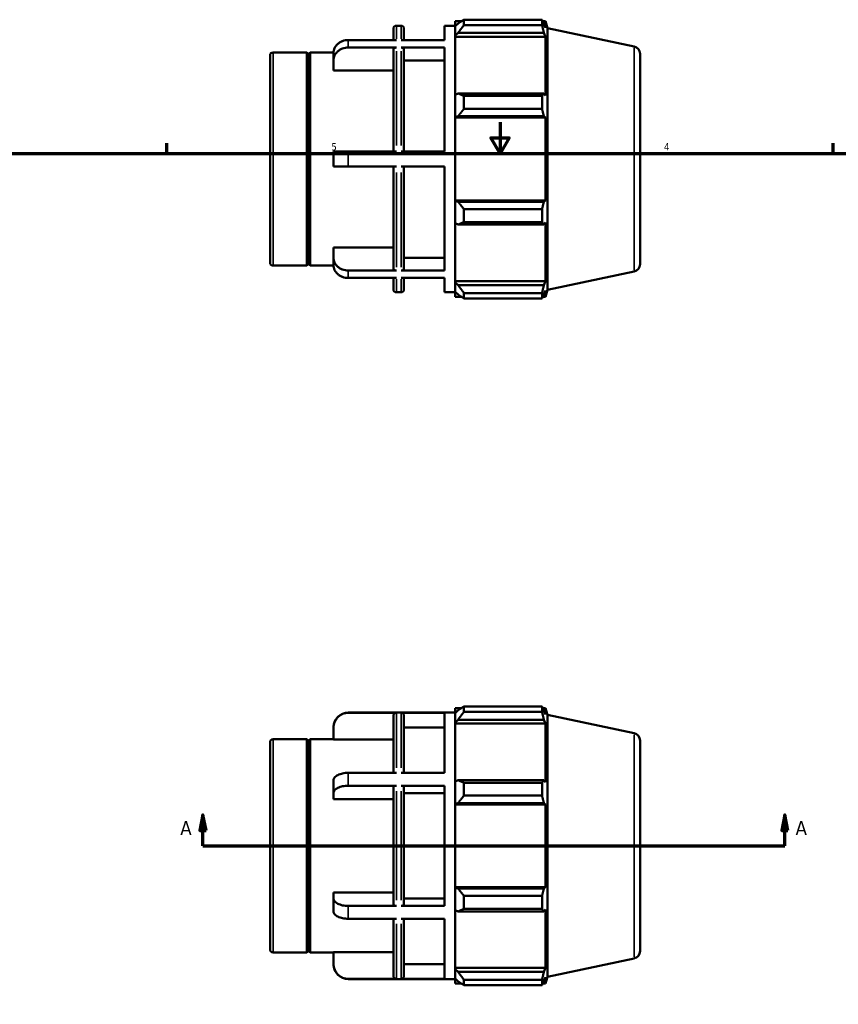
# Model space of a CAD drawing. Header units: inches. Extents: x -2.4 to 37.3, y -1.8 to 26.3.
# Tile 4 of 6: x 10.9 to 21.3, y 10.1 to 22.7. Entities that reach past the tile are written whole.
import ezdxf

# ---------------------------------------------------------------- set-up
doc = ezdxf.new("R2010")
doc.units = ezdxf.units.IN
doc.header["$MEASUREMENT"] = 0
for name, color, linetype, lineweight in [('Border (ANSI)', 7, 'Continuous', 70), ('Section Line (ANSI)', 7, 'Continuous', 70), ('Visible (ANSI)', 7, 'Continuous', 50), ('Visible Narrow (ANSI)', 7, 'Continuous', 35)]:
    doc.layers.add(name, color=color, linetype=linetype, lineweight=lineweight)
doc.styles.add('Label Text (ANSI)', font='tahoma.ttf')
doc.styles.add('Note Text (ANSI)', font='tahoma.ttf')

# ---------------------------------------------------------------- blocks, each defined once
blk = doc.blocks.new('Borders Default Border')
at = {"layer": 'Border (ANSI)'}
for p, q in [((12.75, 21), (12.75, 21.134)), ((21.25, 21), (21.25, 21.134))]:
    blk.add_line(p, q, dxfattribs=at)
at = {"layer": 'Border (ANSI)', "flags": 128}
for points in [[(17, 21.4), (17, 21), (16.885, 21.2), (17.115, 21.2), (17, 21)], [(0.5, 1), (0.5, 21), (33.5, 21), (33.5, 1), (0.5, 1)]]:
    blk.add_lwpolyline(points, dxfattribs=at)
at = {"layer": 'Border (ANSI)', "color": 5, "true_color": 0x0000ff, "char_height": 0.0945, "attachment_point": 7, "style": 'Note Text (ANSI)'}
for s, insert in [('5', (14.847, 21.038)), ('4', (19.092, 21.04))]:
    blk.add_mtext(s, dxfattribs=dict(at, insert=insert))
blk = doc.blocks.new('2dTransSection0')
at = {"layer": 'Section Line (ANSI)', "linetype": 'Continuous'}
for p, q in [((13.21, 12.558), (13.171, 12.361)), ((13.21, 12.361), (13.21, 12.558)), ((13.25, 12.361), (13.21, 12.558)), ((20.633, 12.558), (20.594, 12.361)), ((20.633, 12.361), (20.633, 12.558)), ((20.673, 12.361), (20.633, 12.558)), ((13.171, 12.361), (13.25, 12.361)), ((13.21, 12.165), (13.21, 12.361)), ((20.594, 12.361), (20.673, 12.361)), ((20.633, 12.165), (20.633, 12.361)), ((13.21, 12.165), (13.537, 12.165)), ((20.307, 12.165), (20.633, 12.165))]:
    blk.add_line(p, q, dxfattribs=at)
at = {"layer": 'Section Line (ANSI)'}
blk.add_line((13.21, 12.165), (20.633, 12.165), dxfattribs=at)
at = {"layer": 'Section Line (ANSI)', "linetype": 'Continuous', "flags": 128}
for points in [[(13.25, 12.361), (13.21, 12.558), (13.171, 12.361), (13.25, 12.361)], [(20.673, 12.361), (20.633, 12.558), (20.594, 12.361), (20.673, 12.361)]]:
    blk.add_lwpolyline(points, dxfattribs=at)
at = {"layer": 'Section Line (ANSI)'}
for points in [[(13.25, 12.361), (13.21, 12.558), (13.171, 12.361), (13.25, 12.361)], [(20.673, 12.361), (20.633, 12.558), (20.594, 12.361), (20.673, 12.361)]]:
    blk.add_solid(points, dxfattribs=at)
at = {"layer": 'Section Line (ANSI)', "char_height": 0.18, "attachment_point": 7, "style": 'Label Text (ANSI)'}
for insert in [(12.921, 12.302), (20.77, 12.302)]:
    blk.add_mtext('A', dxfattribs=dict(at, insert=insert))

msp = doc.modelspace()

# ---------------------------------------------------------------- linework, layer by layer
at = {"layer": 'Visible (ANSI)'}
for p, q in [((15.678, 22.632), (15.737, 22.632)), ((16.292, 22.449), (16.292, 22.632)), ((16.292, 22.632), (16.427, 22.632)), ((16.427, 22.688), (16.427, 22.625)), ((16.427, 22.688), (16.507, 22.688)), ((16.465, 22.661), (16.427, 22.625)), ((16.427, 22.506), (16.427, 22.625)), ((16.54, 22.709), (16.54, 22.641)), ((16.54, 22.709), (17.536, 22.709)), ((17.536, 22.641), (16.54, 22.641)), ((17.536, 22.641), (17.536, 22.709)), ((17.546, 22.688), (17.579, 22.688)), ((17.579, 22.607), (17.56, 22.661)), ((17.607, 22.602), (17.579, 22.688)), ((17.579, 22.607), (17.579, 22.688)), ((15.64, 22.449), (15.64, 22.594)), ((15.775, 22.594), (15.775, 22.449)), ((16.427, 22.506), (16.465, 22.54)), ((16.427, 22.49), (16.427, 22.506)), ((16.465, 22.54), (17.56, 22.54)), ((17.56, 22.54), (17.579, 22.49)), ((17.607, 19.259), (17.607, 22.602)), ((18.712, 22.367), (17.607, 22.602)), ((15.678, 22.449), (15.065, 22.449)), ((16.292, 22.449), (15.737, 22.449)), ((16.427, 22.49), (16.427, 21.751)), ((16.427, 22.49), (17.579, 22.49)), ((17.579, 21.742), (17.579, 22.49)), ((14.067, 19.608), (14.067, 22.253)), ((14.105, 22.291), (14.537, 22.291)), ((14.537, 19.57), (14.537, 22.291)), ((14.557, 22.272), (14.537, 22.291)), ((14.557, 22.272), (14.577, 22.291)), ((14.557, 19.589), (14.557, 22.272)), ((14.577, 19.57), (14.577, 22.291)), ((14.577, 22.291), (14.876, 22.291)), ((14.876, 22.19), (14.876, 22.285)), ((15.678, 22.354), (15.065, 22.354)), ((15.64, 21.025), (15.64, 22.321)), ((16.292, 22.354), (15.737, 22.354)), ((15.775, 22.321), (15.775, 21.025)), ((16.292, 21.025), (16.292, 22.354)), ((18.787, 22.274), (18.787, 19.587)), ((14.876, 22.059), (14.876, 22.19)), ((16.292, 22.19), (15.775, 22.19)), ((15.64, 22.059), (14.876, 22.059)), ((16.465, 21.768), (16.427, 21.751)), ((16.427, 21.465), (16.427, 21.751)), ((17.56, 21.768), (16.465, 21.768)), ((17.579, 21.742), (17.56, 21.768)), ((16.54, 21.735), (16.54, 21.57)), ((16.54, 21.735), (17.536, 21.735)), ((17.536, 21.57), (17.536, 21.735)), ((17.536, 21.57), (16.54, 21.57)), ((16.427, 21.465), (16.465, 21.476)), ((16.427, 21.459), (16.427, 21.465)), ((16.427, 21.459), (16.427, 20.402)), ((16.427, 21.459), (17.579, 21.459)), ((16.465, 21.476), (17.56, 21.476)), ((17.56, 21.476), (17.579, 21.459)), ((17.579, 20.402), (17.579, 21.459)), ((15.065, 21.025), (14.876, 21.025)), ((14.876, 20.836), (14.876, 21.025)), ((15.678, 21.025), (15.065, 21.025)), ((15.737, 21.025), (16.292, 21.025)), ((14.876, 20.836), (15.065, 20.836)), ((15.678, 20.836), (15.065, 20.836)), ((15.64, 19.54), (15.64, 20.836)), ((16.292, 20.836), (15.737, 20.836)), ((15.775, 20.836), (15.775, 19.54)), ((16.292, 19.507), (16.292, 20.836)), ((16.427, 20.396), (16.427, 20.402)), ((16.427, 20.402), (17.579, 20.402)), ((16.427, 20.11), (16.427, 20.396)), ((16.465, 20.385), (16.427, 20.396)), ((17.56, 20.385), (16.465, 20.385)), ((17.579, 20.402), (17.56, 20.385)), ((16.54, 20.291), (16.54, 20.126)), ((16.54, 20.291), (17.536, 20.291)), ((17.536, 20.126), (17.536, 20.291)), ((16.427, 20.11), (16.427, 19.371)), ((16.427, 20.11), (16.465, 20.093)), ((17.536, 20.126), (16.54, 20.126)), ((17.56, 20.093), (17.579, 20.119)), ((17.579, 19.371), (17.579, 20.119)), ((16.465, 20.093), (17.56, 20.093)), ((14.876, 19.671), (14.876, 19.802)), ((14.876, 19.802), (15.64, 19.802)), ((14.876, 19.576), (14.876, 19.671)), ((15.775, 19.671), (16.292, 19.671)), ((14.105, 19.57), (14.537, 19.57)), ((14.557, 19.589), (14.537, 19.57)), ((14.557, 19.589), (14.577, 19.57)), ((14.577, 19.57), (14.876, 19.57)), ((15.678, 19.507), (15.065, 19.507)), ((16.292, 19.507), (15.737, 19.507)), ((18.712, 19.494), (17.607, 19.259)), ((15.678, 19.412), (15.065, 19.412)), ((15.64, 19.267), (15.64, 19.412)), ((16.292, 19.412), (15.737, 19.412)), ((15.775, 19.412), (15.775, 19.267)), ((16.292, 19.23), (16.292, 19.412)), ((16.427, 19.355), (16.427, 19.371)), ((16.427, 19.371), (17.579, 19.371)), ((16.427, 19.236), (16.427, 19.355)), ((16.465, 19.321), (16.427, 19.355)), ((17.579, 19.371), (17.56, 19.321)), ((15.678, 19.23), (15.737, 19.23)), ((16.292, 19.23), (16.427, 19.23)), ((16.427, 19.236), (16.427, 19.173)), ((16.427, 19.236), (16.465, 19.2)), ((17.56, 19.321), (16.465, 19.321)), ((17.56, 19.2), (17.579, 19.254)), ((17.607, 19.259), (17.579, 19.173)), ((17.579, 19.173), (17.579, 19.254)), ((16.427, 19.173), (16.507, 19.173)), ((16.54, 19.22), (16.54, 19.152)), ((16.54, 19.22), (17.536, 19.22)), ((17.536, 19.152), (16.54, 19.152)), ((17.536, 19.152), (17.536, 19.22)), ((17.546, 19.173), (17.579, 19.173)), ((15.065, 13.866), (16.427, 13.866)), ((15.678, 13.863), (15.065, 13.863)), ((15.64, 13.096), (15.64, 13.825)), ((16.292, 13.863), (15.737, 13.863)), ((15.775, 13.825), (15.775, 13.096)), ((16.292, 13.096), (16.292, 13.863)), ((16.427, 13.922), (16.427, 13.859)), ((16.427, 13.922), (16.507, 13.922)), ((16.465, 13.895), (16.427, 13.859)), ((16.427, 13.74), (16.427, 13.859)), ((16.54, 13.943), (16.54, 13.875)), ((16.54, 13.943), (17.536, 13.943)), ((17.536, 13.875), (16.54, 13.875)), ((17.536, 13.875), (17.536, 13.943)), ((17.546, 13.922), (17.579, 13.922)), ((17.579, 13.841), (17.56, 13.895)), ((17.607, 13.836), (17.579, 13.922)), ((17.579, 13.841), (17.579, 13.922)), ((17.607, 10.493), (17.607, 13.836)), ((18.712, 13.601), (17.607, 13.836)), ((16.427, 13.74), (16.465, 13.774)), ((16.427, 13.724), (16.427, 13.74)), ((16.427, 13.724), (16.427, 12.985)), ((16.427, 13.724), (17.579, 13.724)), ((16.465, 13.774), (17.56, 13.774)), ((17.56, 13.774), (17.579, 13.724)), ((17.579, 12.976), (17.579, 13.724)), ((14.876, 13.674), (14.876, 13.677)), ((14.876, 13.522), (14.876, 13.674)), ((16.292, 13.674), (15.775, 13.674)), ((14.067, 10.842), (14.067, 13.487)), ((14.105, 13.525), (14.537, 13.525)), ((14.537, 10.804), (14.537, 13.525)), ((14.557, 13.506), (14.537, 13.525)), ((14.557, 13.506), (14.577, 13.525)), ((14.557, 10.823), (14.557, 13.506)), ((14.577, 10.804), (14.577, 13.525)), ((14.577, 13.525), (14.876, 13.525)), ((15.64, 13.522), (14.876, 13.522)), ((18.787, 13.508), (18.787, 10.821)), ((15.678, 13.096), (15.065, 13.096)), ((16.292, 13.096), (15.737, 13.096)), ((14.876, 12.837), (14.876, 13.001)), ((16.465, 13.002), (16.427, 12.985)), ((16.427, 12.699), (16.427, 12.985)), ((17.56, 13.002), (16.465, 13.002)), ((16.54, 12.97), (16.54, 12.805)), ((16.54, 12.97), (17.536, 12.97)), ((17.536, 12.805), (17.536, 12.97)), ((17.579, 12.976), (17.56, 13.002)), ((14.876, 12.761), (14.876, 12.837)), ((15.678, 12.932), (15.065, 12.932)), ((15.64, 11.416), (15.64, 12.913)), ((16.292, 12.932), (15.737, 12.932)), ((15.775, 12.913), (15.775, 11.416)), ((16.292, 12.837), (15.775, 12.837)), ((16.292, 11.397), (16.292, 12.932)), ((15.64, 12.761), (14.876, 12.761)), ((16.427, 12.699), (16.465, 12.71)), ((16.427, 12.693), (16.427, 12.699)), ((16.427, 12.693), (16.427, 11.636)), ((16.427, 12.693), (17.579, 12.693)), ((16.465, 12.71), (17.56, 12.71)), ((17.536, 12.805), (16.54, 12.805)), ((17.56, 12.71), (17.579, 12.693)), ((17.579, 11.636), (17.579, 12.693)), ((14.876, 11.492), (14.876, 11.568)), ((14.876, 11.568), (15.64, 11.568)), ((16.427, 11.63), (16.427, 11.636)), ((16.427, 11.636), (17.579, 11.636)), ((16.465, 11.619), (16.427, 11.63)), ((16.427, 11.344), (16.427, 11.63)), ((17.56, 11.619), (16.465, 11.619)), ((17.579, 11.636), (17.56, 11.619)), ((14.876, 11.328), (14.876, 11.492)), ((15.775, 11.492), (16.292, 11.492)), ((16.54, 11.525), (16.54, 11.36)), ((16.54, 11.525), (17.536, 11.525)), ((17.536, 11.36), (17.536, 11.525)), ((15.678, 11.397), (15.065, 11.397)), ((16.292, 11.397), (15.737, 11.397)), ((16.427, 11.344), (16.465, 11.327)), ((16.427, 11.344), (16.427, 10.605)), ((16.465, 11.327), (17.56, 11.327)), ((17.536, 11.36), (16.54, 11.36)), ((17.56, 11.327), (17.579, 11.353)), ((17.579, 10.605), (17.579, 11.353)), ((15.678, 11.234), (15.065, 11.234)), ((15.64, 10.504), (15.64, 11.234)), ((16.292, 11.234), (15.737, 11.234)), ((15.775, 11.234), (15.775, 10.504)), ((16.292, 10.466), (16.292, 11.234)), ((14.557, 10.823), (14.537, 10.804)), ((14.557, 10.823), (14.577, 10.804)), ((14.105, 10.804), (14.537, 10.804)), ((14.577, 10.804), (14.876, 10.804)), ((14.876, 10.655), (14.876, 10.807)), ((14.876, 10.807), (15.64, 10.807)), ((18.712, 10.728), (17.607, 10.493)), ((14.876, 10.653), (14.876, 10.655)), ((15.775, 10.655), (16.292, 10.655)), ((16.427, 10.589), (16.427, 10.605)), ((16.427, 10.605), (17.579, 10.605)), ((16.427, 10.47), (16.427, 10.589)), ((16.465, 10.555), (16.427, 10.589)), ((17.579, 10.605), (17.56, 10.555)), ((15.678, 10.466), (15.065, 10.466)), ((15.065, 10.464), (16.427, 10.464)), ((16.292, 10.466), (15.737, 10.466)), ((16.427, 10.47), (16.465, 10.434)), ((16.427, 10.47), (16.427, 10.407)), ((17.56, 10.555), (16.465, 10.555)), ((16.54, 10.455), (16.54, 10.386)), ((16.54, 10.455), (17.536, 10.455)), ((17.536, 10.386), (17.536, 10.455)), ((17.56, 10.434), (17.579, 10.488)), ((17.607, 10.493), (17.579, 10.407)), ((17.579, 10.407), (17.579, 10.488)), ((16.427, 10.407), (16.507, 10.407)), ((17.536, 10.386), (16.54, 10.386)), ((17.546, 10.407), (17.579, 10.407))]:
    msp.add_line(p, q, dxfattribs=at)
for centre, radius, start, end in [((15.678, 22.594), 0.0379, 90, 180), ((15.737, 22.594), 0.0379, 0, 90), ((14.105, 22.253), 0.0379, 90, 180), ((18.692, 22.274), 0.0947, 0, 78), ((14.105, 19.608), 0.0379, 180, 270), ((18.692, 19.587), 0.0947, 282, 0), ((15.678, 19.267), 0.0379, 180, 270), ((15.737, 19.267), 0.0379, 270, 0), ((15.065, 13.677), 0.189, 90, 180), ((18.692, 13.508), 0.0947, 0, 78), ((14.105, 13.487), 0.0379, 90, 180), ((14.105, 10.842), 0.0379, 180, 270), ((18.692, 10.821), 0.0947, 282, 0), ((15.065, 10.653), 0.189, 180, 270)]:
    msp.add_arc(centre, radius, start, end, dxfattribs=at)
for points, weights in [([(16.54, 22.709), (16.501, 22.684), (16.465, 22.661)], [1.01147200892, 1.00834073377, 1.00439856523]), ([(16.465, 22.54), (16.501, 22.589), (16.54, 22.641)], [1.00439856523, 1.00834073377, 1.01147200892]), ([(17.536, 22.709), (17.548, 22.684), (17.56, 22.661)], [1, 1.00129058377, 1.00176439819]), ([(17.56, 22.54), (17.548, 22.589), (17.536, 22.641)], [1.00176439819, 1.00129058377, 1]), ([(16.54, 21.735), (16.501, 21.752), (16.465, 21.768)], [1.01147200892, 1.00834073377, 1.00439856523]), ([(17.536, 21.735), (17.548, 21.752), (17.56, 21.768)], [1, 1.00129058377, 1.00176439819]), ([(16.465, 21.476), (16.501, 21.522), (16.54, 21.57)], [1.00439856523, 1.00834073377, 1.01147200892]), ([(17.56, 21.476), (17.548, 21.522), (17.536, 21.57)], [1.00176439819, 1.00129058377, 1]), ([(16.54, 20.291), (16.501, 20.339), (16.465, 20.385)], [1.01147200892, 1.00834073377, 1.00439856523]), ([(17.536, 20.291), (17.548, 20.339), (17.56, 20.385)], [1, 1.00129058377, 1.00176439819]), ([(16.465, 20.093), (16.501, 20.109), (16.54, 20.126)], [1.00439856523, 1.00834073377, 1.01147200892]), ([(17.56, 20.093), (17.548, 20.109), (17.536, 20.126)], [1.00176439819, 1.00129058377, 1]), ([(16.54, 19.22), (16.501, 19.272), (16.465, 19.321)], [1.01147200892, 1.00834073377, 1.00439856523]), ([(17.536, 19.22), (17.548, 19.272), (17.56, 19.321)], [1, 1.00129058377, 1.00176439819]), ([(16.465, 19.2), (16.501, 19.177), (16.54, 19.152)], [1.00439856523, 1.00834073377, 1.01147200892]), ([(17.56, 19.2), (17.548, 19.177), (17.536, 19.152)], [1.00176439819, 1.00129058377, 1]), ([(16.54, 13.943), (16.501, 13.918), (16.465, 13.895)], [1.01147200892, 1.00834073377, 1.00439856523]), ([(16.465, 13.774), (16.501, 13.823), (16.54, 13.875)], [1.00439856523, 1.00834073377, 1.01147200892]), ([(17.536, 13.943), (17.548, 13.918), (17.56, 13.895)], [1, 1.00129058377, 1.00176439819]), ([(17.56, 13.774), (17.548, 13.823), (17.536, 13.875)], [1.00176439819, 1.00129058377, 1]), ([(16.54, 12.97), (16.501, 12.986), (16.465, 13.002)], [1.01147200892, 1.00834073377, 1.00439856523]), ([(17.536, 12.97), (17.548, 12.986), (17.56, 13.002)], [1, 1.00129058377, 1.00176439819]), ([(16.465, 12.71), (16.501, 12.756), (16.54, 12.805)], [1.00439856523, 1.00834073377, 1.01147200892]), ([(17.56, 12.71), (17.548, 12.756), (17.536, 12.805)], [1.00176439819, 1.00129058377, 1]), ([(16.54, 11.525), (16.501, 11.573), (16.465, 11.619)], [1.01147200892, 1.00834073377, 1.00439856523]), ([(17.536, 11.525), (17.548, 11.573), (17.56, 11.619)], [1, 1.00129058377, 1.00176439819]), ([(16.465, 11.327), (16.501, 11.343), (16.54, 11.36)], [1.00439856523, 1.00834073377, 1.01147200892]), ([(17.56, 11.327), (17.548, 11.343), (17.536, 11.36)], [1.00176439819, 1.00129058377, 1]), ([(16.54, 10.455), (16.501, 10.506), (16.465, 10.555)], [1.01147200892, 1.00834073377, 1.00439856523]), ([(16.465, 10.434), (16.501, 10.411), (16.54, 10.386)], [1.00439856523, 1.00834073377, 1.01147200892]), ([(17.536, 10.455), (17.548, 10.506), (17.56, 10.555)], [1, 1.00129058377, 1.00176439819]), ([(17.56, 10.434), (17.548, 10.411), (17.536, 10.386)], [1.00176439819, 1.00129058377, 1])]:
    msp.add_rational_spline(points, weights, degree=2, dxfattribs=at)
for points, knots in [([(15.065, 22.449), (15.053, 22.449), (15.041, 22.448), (15.016, 22.443), (15.003, 22.44), (14.982, 22.432), (14.971, 22.427), (14.949, 22.415), (14.94, 22.408), (14.923, 22.393), (14.915, 22.385), (14.901, 22.367), (14.895, 22.357), (14.886, 22.338), (14.882, 22.327), (14.877, 22.306), (14.876, 22.295), (14.876, 22.285)], [0, 0, 0, 0, 0.0888216, 0.0888216, 0.1776432, 0.1776432, 0.2665352, 0.2665352, 0.3554272, 0.3554272, 0.4444153, 0.4444153, 0.5334035, 0.5334035, 0.6224921, 0.6224921, 0.7115806, 0.7115806, 0.7115806, 0.7115806]), ([(14.876, 22.19), (14.876, 22.2), (14.877, 22.211), (14.882, 22.233), (14.886, 22.244), (14.895, 22.262), (14.901, 22.272), (14.915, 22.29), (14.923, 22.299), (14.94, 22.313), (14.949, 22.32), (14.971, 22.333), (14.982, 22.338), (15.003, 22.345), (15.016, 22.349), (15.041, 22.353), (15.053, 22.354), (15.065, 22.354)], [-0.7115806, -0.7115806, -0.7115806, -0.7115806, -0.6224921, -0.6224921, -0.5334035, -0.5334035, -0.4444153, -0.4444153, -0.3554272, -0.3554272, -0.2665352, -0.2665352, -0.1776432, -0.1776432, -0.0888216, -0.0888216, 0, 0, 0, 0]), ([(15.678, 22.354), (15.673, 22.354), (15.668, 22.353), (15.659, 22.35), (15.655, 22.347), (15.648, 22.342), (15.645, 22.338), (15.641, 22.33), (15.64, 22.325), (15.64, 22.321)], [0, 0, 0, 0, 0.0355993, 0.0355993, 0.0712268, 0.0712268, 0.1068891, 0.1068891, 0.1425817, 0.1425817, 0.1425817, 0.1425817]), ([(15.775, 22.321), (15.775, 22.325), (15.774, 22.33), (15.77, 22.338), (15.767, 22.342), (15.761, 22.347), (15.756, 22.35), (15.747, 22.353), (15.742, 22.354), (15.737, 22.354)], [-0.1425817, -0.1425817, -0.1425817, -0.1425817, -0.1068891, -0.1068891, -0.0712268, -0.0712268, -0.0355993, -0.0355993, 0, 0, 0, 0]), ([(15.065, 19.507), (15.053, 19.507), (15.041, 19.508), (15.016, 19.512), (15.003, 19.516), (14.982, 19.523), (14.971, 19.528), (14.949, 19.541), (14.94, 19.548), (14.923, 19.562), (14.915, 19.571), (14.901, 19.589), (14.895, 19.599), (14.886, 19.617), (14.882, 19.628), (14.877, 19.65), (14.876, 19.661), (14.876, 19.671)], [0, 0, 0, 0, 0.0888216, 0.0888216, 0.1776432, 0.1776432, 0.2665352, 0.2665352, 0.3554272, 0.3554272, 0.4444153, 0.4444153, 0.5334035, 0.5334035, 0.6224921, 0.6224921, 0.7115806, 0.7115806, 0.7115806, 0.7115806]), ([(14.876, 19.576), (14.876, 19.566), (14.877, 19.555), (14.882, 19.534), (14.886, 19.523), (14.895, 19.504), (14.901, 19.494), (14.915, 19.476), (14.923, 19.468), (14.94, 19.453), (14.949, 19.446), (14.971, 19.434), (14.982, 19.429), (15.003, 19.421), (15.016, 19.418), (15.041, 19.413), (15.053, 19.412), (15.065, 19.412)], [-0.7115806, -0.7115806, -0.7115806, -0.7115806, -0.6224921, -0.6224921, -0.5334035, -0.5334035, -0.4444153, -0.4444153, -0.3554272, -0.3554272, -0.2665352, -0.2665352, -0.1776432, -0.1776432, -0.0888216, -0.0888216, 0, 0, 0, 0]), ([(15.64, 19.54), (15.64, 19.536), (15.641, 19.531), (15.645, 19.523), (15.648, 19.519), (15.655, 19.514), (15.659, 19.511), (15.668, 19.508), (15.673, 19.507), (15.678, 19.507)], [-0.1425817, -0.1425817, -0.1425817, -0.1425817, -0.1068891, -0.1068891, -0.0712268, -0.0712268, -0.0355993, -0.0355993, 0, 0, 0, 0]), ([(15.737, 19.507), (15.742, 19.507), (15.747, 19.508), (15.756, 19.511), (15.761, 19.514), (15.767, 19.519), (15.77, 19.523), (15.774, 19.531), (15.775, 19.536), (15.775, 19.54)], [0, 0, 0, 0, 0.0355993, 0.0355993, 0.0712268, 0.0712268, 0.1068891, 0.1068891, 0.1425817, 0.1425817, 0.1425817, 0.1425817]), ([(14.876, 13.674), (14.876, 13.685), (14.877, 13.698), (14.882, 13.723), (14.886, 13.735), (14.895, 13.757), (14.901, 13.768), (14.915, 13.789), (14.923, 13.799), (14.94, 13.816), (14.949, 13.824), (14.971, 13.838), (14.982, 13.844), (15.003, 13.853), (15.016, 13.857), (15.041, 13.862), (15.053, 13.863), (15.065, 13.863)], [-0.7115806, -0.7115806, -0.7115806, -0.7115806, -0.6224921, -0.6224921, -0.5334035, -0.5334035, -0.4444153, -0.4444153, -0.3554272, -0.3554272, -0.2665352, -0.2665352, -0.1776432, -0.1776432, -0.0888216, -0.0888216, 0, 0, 0, 0]), ([(15.64, 13.825), (15.64, 13.83), (15.641, 13.835), (15.645, 13.844), (15.648, 13.848), (15.655, 13.855), (15.659, 13.858), (15.668, 13.862), (15.673, 13.863), (15.678, 13.863)], [0.4277541, 0.4277541, 0.4277541, 0.4277541, 0.4634466, 0.4634466, 0.499109, 0.499109, 0.5347364, 0.5347364, 0.5703358, 0.5703358, 0.5703358, 0.5703358]), ([(15.737, 13.863), (15.742, 13.863), (15.747, 13.862), (15.756, 13.858), (15.761, 13.855), (15.767, 13.848), (15.77, 13.844), (15.774, 13.835), (15.775, 13.83), (15.775, 13.825)], [0, 0, 0, 0, 0.0355993, 0.0355993, 0.0712268, 0.0712268, 0.1068891, 0.1068891, 0.1425817, 0.1425817, 0.1425817, 0.1425817]), ([(15.065, 13.096), (15.053, 13.096), (15.041, 13.095), (15.016, 13.093), (15.003, 13.091), (14.982, 13.086), (14.971, 13.083), (14.949, 13.076), (14.94, 13.072), (14.923, 13.064), (14.915, 13.059), (14.901, 13.048), (14.895, 13.043), (14.886, 13.032), (14.882, 13.026), (14.877, 13.013), (14.876, 13.007), (14.876, 13.001)], [0, 0, 0, 0, 0.0888216, 0.0888216, 0.1776432, 0.1776432, 0.2665352, 0.2665352, 0.3554272, 0.3554272, 0.4444153, 0.4444153, 0.5334035, 0.5334035, 0.6224921, 0.6224921, 0.7115806, 0.7115806, 0.7115806, 0.7115806]), ([(14.876, 12.837), (14.876, 12.843), (14.877, 12.849), (14.882, 12.862), (14.886, 12.868), (14.895, 12.879), (14.901, 12.885), (14.915, 12.895), (14.923, 12.9), (14.94, 12.908), (14.949, 12.912), (14.971, 12.919), (14.982, 12.922), (15.003, 12.927), (15.016, 12.929), (15.041, 12.931), (15.053, 12.932), (15.065, 12.932)], [-0.7115806, -0.7115806, -0.7115806, -0.7115806, -0.6224921, -0.6224921, -0.5334035, -0.5334035, -0.4444153, -0.4444153, -0.3554272, -0.3554272, -0.2665352, -0.2665352, -0.1776432, -0.1776432, -0.0888216, -0.0888216, 0, 0, 0, 0]), ([(15.678, 12.932), (15.673, 12.932), (15.668, 12.931), (15.659, 12.93), (15.655, 12.928), (15.648, 12.925), (15.645, 12.922), (15.641, 12.918), (15.64, 12.915), (15.64, 12.913)], [0, 0, 0, 0, 0.0355993, 0.0355993, 0.0712268, 0.0712268, 0.1068891, 0.1068891, 0.1425817, 0.1425817, 0.1425817, 0.1425817]), ([(15.775, 12.913), (15.775, 12.915), (15.774, 12.918), (15.77, 12.922), (15.767, 12.925), (15.761, 12.928), (15.756, 12.93), (15.747, 12.931), (15.742, 12.932), (15.737, 12.932)], [-0.1425817, -0.1425817, -0.1425817, -0.1425817, -0.1068891, -0.1068891, -0.0712268, -0.0712268, -0.0355993, -0.0355993, 0, 0, 0, 0]), ([(15.065, 11.397), (15.053, 11.397), (15.041, 11.398), (15.016, 11.4), (15.003, 11.402), (14.982, 11.407), (14.971, 11.41), (14.949, 11.417), (14.94, 11.421), (14.923, 11.429), (14.915, 11.434), (14.901, 11.445), (14.895, 11.45), (14.886, 11.461), (14.882, 11.467), (14.877, 11.48), (14.876, 11.486), (14.876, 11.492)], [0, 0, 0, 0, 0.0888216, 0.0888216, 0.1776432, 0.1776432, 0.2665352, 0.2665352, 0.3554272, 0.3554272, 0.4444153, 0.4444153, 0.5334035, 0.5334035, 0.6224921, 0.6224921, 0.7115806, 0.7115806, 0.7115806, 0.7115806]), ([(14.876, 11.328), (14.876, 11.322), (14.877, 11.316), (14.882, 11.303), (14.886, 11.297), (14.895, 11.287), (14.901, 11.281), (14.915, 11.27), (14.923, 11.265), (14.94, 11.257), (14.949, 11.253), (14.971, 11.246), (14.982, 11.243), (15.003, 11.238), (15.016, 11.237), (15.041, 11.234), (15.053, 11.234), (15.065, 11.234)], [-0.7115806, -0.7115806, -0.7115806, -0.7115806, -0.6224921, -0.6224921, -0.5334035, -0.5334035, -0.4444153, -0.4444153, -0.3554272, -0.3554272, -0.2665352, -0.2665352, -0.1776432, -0.1776432, -0.0888216, -0.0888216, 0, 0, 0, 0]), ([(15.64, 11.416), (15.64, 11.414), (15.641, 11.411), (15.645, 11.407), (15.648, 11.404), (15.655, 11.401), (15.659, 11.4), (15.668, 11.398), (15.673, 11.397), (15.678, 11.397)], [-0.1425817, -0.1425817, -0.1425817, -0.1425817, -0.1068891, -0.1068891, -0.0712268, -0.0712268, -0.0355993, -0.0355993, 0, 0, 0, 0]), ([(15.737, 11.397), (15.742, 11.397), (15.747, 11.398), (15.756, 11.4), (15.761, 11.401), (15.767, 11.404), (15.77, 11.407), (15.774, 11.411), (15.775, 11.414), (15.775, 11.416)], [0, 0, 0, 0, 0.0355993, 0.0355993, 0.0712268, 0.0712268, 0.1068891, 0.1068891, 0.1425817, 0.1425817, 0.1425817, 0.1425817]), ([(15.065, 10.466), (15.053, 10.466), (15.041, 10.467), (15.016, 10.472), (15.003, 10.476), (14.982, 10.485), (14.971, 10.491), (14.949, 10.505), (14.94, 10.513), (14.923, 10.53), (14.915, 10.54), (14.901, 10.561), (14.895, 10.572), (14.886, 10.594), (14.882, 10.606), (14.877, 10.631), (14.876, 10.644), (14.876, 10.655)], [0, 0, 0, 0, 0.0888216, 0.0888216, 0.1776432, 0.1776432, 0.2665352, 0.2665352, 0.3554272, 0.3554272, 0.4444153, 0.4444153, 0.5334035, 0.5334035, 0.6224921, 0.6224921, 0.7115806, 0.7115806, 0.7115806, 0.7115806]), ([(15.64, 10.504), (15.64, 10.499), (15.641, 10.494), (15.645, 10.485), (15.648, 10.481), (15.655, 10.474), (15.659, 10.471), (15.668, 10.467), (15.673, 10.466), (15.678, 10.466)], [-0.1425817, -0.1425817, -0.1425817, -0.1425817, -0.1068891, -0.1068891, -0.0712268, -0.0712268, -0.0355993, -0.0355993, 0, 0, 0, 0]), ([(15.737, 10.466), (15.742, 10.466), (15.747, 10.467), (15.756, 10.471), (15.761, 10.474), (15.767, 10.481), (15.77, 10.485), (15.774, 10.494), (15.775, 10.499), (15.775, 10.504)], [0, 0, 0, 0, 0.0355993, 0.0355993, 0.0712268, 0.0712268, 0.1068891, 0.1068891, 0.1425817, 0.1425817, 0.1425817, 0.1425817])]:
    msp.add_open_spline(points, degree=3, knots=knots, dxfattribs=at)
at = {"layer": 'Visible Narrow (ANSI)'}
for p, q in [((15.678, 22.631), (15.678, 22.466)), ((15.737, 22.466), (15.737, 22.631)), ((15.065, 22.444), (15.065, 22.359)), ((14.105, 22.275), (14.105, 19.586)), ((15.678, 22.309), (15.678, 21.104)), ((15.737, 21.104), (15.737, 22.309)), ((18.712, 19.512), (18.712, 22.349)), ((15.065, 21.016), (15.065, 20.845)), ((15.678, 20.757), (15.678, 19.552)), ((15.737, 19.552), (15.737, 20.757)), ((15.065, 19.502), (15.065, 19.417)), ((15.678, 19.395), (15.678, 19.23)), ((15.737, 19.23), (15.737, 19.395)), ((15.065, 13.866), (15.065, 13.863)), ((15.678, 13.857), (15.678, 13.161)), ((15.737, 13.161), (15.737, 13.857)), ((18.712, 10.746), (18.712, 13.583)), ((14.105, 13.509), (14.105, 10.82)), ((15.065, 13.088), (15.065, 12.94)), ((15.678, 12.86), (15.678, 11.469)), ((15.737, 11.469), (15.737, 12.86)), ((15.065, 11.389), (15.065, 11.241)), ((15.678, 11.168), (15.678, 10.472)), ((15.737, 10.472), (15.737, 11.168)), ((15.065, 10.466), (15.065, 10.464))]:
    msp.add_line(p, q, dxfattribs=at)

# ---------------------------------------------------------------- block references
msp.add_blockref('Borders Default Border', (0, 0))
at = {"layer": 'Section Line (ANSI)'}
msp.add_blockref('2dTransSection0', (0, 0), dxfattribs=at)

doc.saveas('drawing.dxf')
